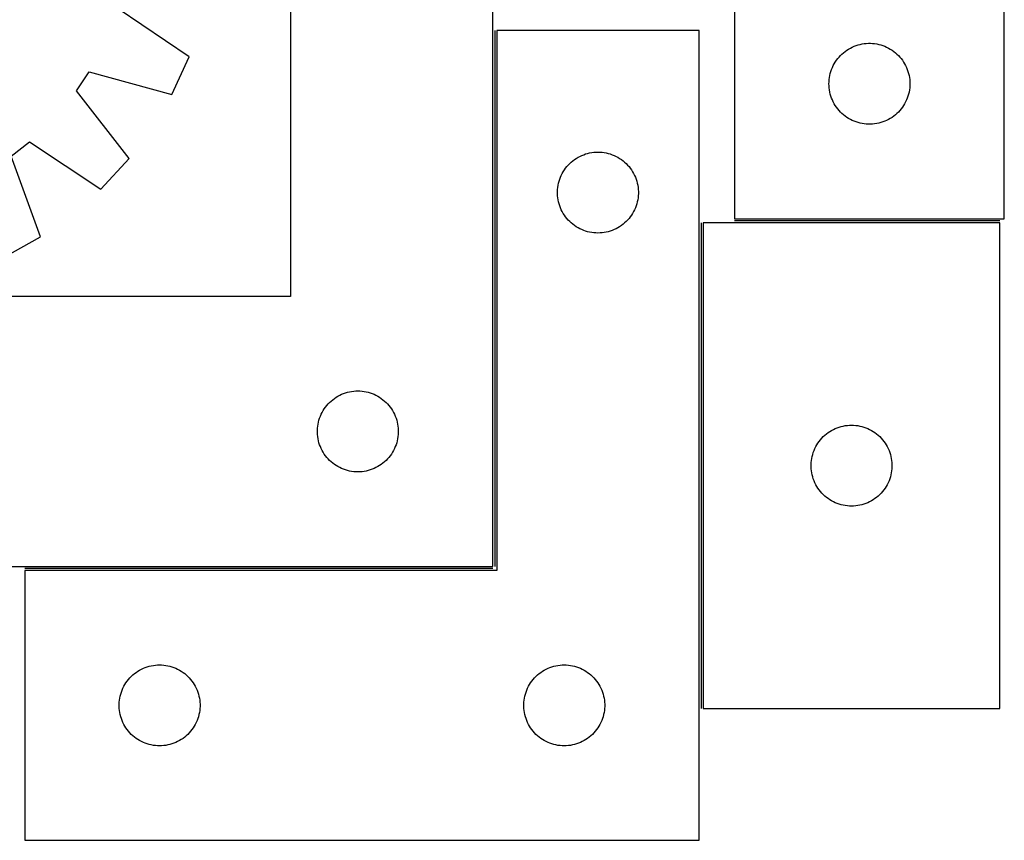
# Model space of a CAD drawing. Header units: millimetres. Extents: x 12 to 1492, y 7 to 489.
# Tile 4 of 5: x 1127 to 1492, y 7 to 311. Entities that reach past the tile are written whole.
import ezdxf

# ---------------------------------------------------------------- set-up
doc = ezdxf.new("R2010")
doc.units = ezdxf.units.MM
doc.layers.add('COMMON', color=5, linetype='CONTINUOUS', true_color=0x0000ff)
doc.layers.add('CUT', color=7, linetype='CONTINUOUS', true_color=0x000000)

msp = doc.modelspace()

# ---------------------------------------------------------------- linework, layer by layer
at = {"layer": 'COMMON'}
for p, q in [((1303.357695, 307.009796), (1303.357695, 108.509797)), ((1379.857696, 235.822785), (1379.857696, 55.822785)), ((1490.607697, 236.572786), (1392.244602, 236.572786)), ((1302.607695, 107.759797), (1129.107696, 107.759797))]:
    msp.add_line(p, q, dxfattribs=at)
at = {"layer": 'CUT'}
for p, q in [((1492.244602, 237.322786), (1492.244602, 487.322786)), ((1392.244602, 412.322786), (1392.244602, 237.322786)), ((1227.607695, 408.509797), (1227.607695, 208.509797)), ((1302.607695, 108.509797), (1302.607695, 408.509797)), ((1190.113102, 297.32138), (1163.79455, 315.106446)), ((1379.107696, 307.009796), (1304.107696, 307.009796)), ((1304.107696, 307.009796), (1304.107696, 107.009796)), ((1379.107696, 7.009796), (1379.107696, 307.009796)), ((1432.635704, 298.840993), (1433.241388, 299.320375)), ((1433.241388, 299.320375), (1433.870946, 299.767941)), ((1433.870946, 299.767941), (1434.52271, 300.182505)), ((1434.52271, 300.182505), (1435.194951, 300.562968)), ((1435.194951, 300.562968), (1435.885886, 300.90832)), ((1435.885886, 300.90832), (1436.593683, 301.217645)), ((1436.593683, 301.217645), (1437.316466, 301.490124)), ((1437.316466, 301.490124), (1438.052317, 301.725034)), ((1438.052317, 301.725034), (1438.799286, 301.921751)), ((1438.799286, 301.921751), (1439.55539, 302.079755)), ((1439.55539, 302.079755), (1440.318626, 302.198626)), ((1440.318626, 302.198626), (1441.08697, 302.278049)), ((1441.08697, 302.278049), (1441.858383, 302.317813)), ((1441.858383, 302.317813), (1442.630821, 302.317813)), ((1442.630821, 302.317813), (1443.402234, 302.278049)), ((1443.402234, 302.278049), (1444.170577, 302.198626)), ((1444.170577, 302.198626), (1444.933813, 302.079755)), ((1444.933813, 302.079755), (1445.689918, 301.921751)), ((1445.689918, 301.921751), (1446.436886, 301.725034)), ((1446.436886, 301.725034), (1447.172738, 301.490124)), ((1447.172738, 301.490124), (1447.89552, 301.217645)), ((1447.89552, 301.217645), (1448.603318, 300.90832)), ((1448.603318, 300.90832), (1449.294253, 300.562968)), ((1449.294253, 300.562968), (1449.966494, 300.182505)), ((1449.966494, 300.182505), (1450.618258, 299.767941)), ((1450.618258, 299.767941), (1451.247816, 299.320375)), ((1451.247816, 299.320375), (1451.853499, 298.840993)), ((1183.675679, 283.346755), (1190.113102, 297.32138)), ((1429.587968, 295.373229), (1430.019177, 296.014102)), ((1430.019177, 296.014102), (1430.482805, 296.631928)), ((1430.482805, 296.631928), (1430.977623, 297.225068)), ((1430.977623, 297.225068), (1431.502319, 297.791948)), ((1431.502319, 297.791948), (1432.055502, 298.331066)), ((1432.055502, 298.331066), (1432.635704, 298.840993)), ((1451.853499, 298.840993), (1452.433702, 298.331066)), ((1452.433702, 298.331066), (1452.986885, 297.791948)), ((1452.986885, 297.791948), (1453.511581, 297.225068)), ((1453.511581, 297.225068), (1454.006399, 296.631928)), ((1454.006399, 296.631928), (1454.470027, 296.014102)), ((1454.470027, 296.014102), (1454.901235, 295.373229)), ((1427.955071, 291.884508), (1428.20885, 292.614067)), ((1428.20885, 292.614067), (1428.499848, 293.329594)), ((1428.499848, 293.329594), (1428.827296, 294.029193)), ((1428.827296, 294.029193), (1429.190323, 294.711007)), ((1429.190323, 294.711007), (1429.587968, 295.373229)), ((1454.901235, 295.373229), (1455.29888, 294.711007)), ((1455.29888, 294.711007), (1455.661908, 294.029193)), ((1455.661908, 294.029193), (1455.989355, 293.329594)), ((1455.989355, 293.329594), (1456.280354, 292.614067)), ((1456.280354, 292.614067), (1456.534133, 291.884508)), ((1148.29276, 284.660405), (1153.05432, 291.791108)), ((1153.05432, 291.791108), (1183.675679, 283.346755)), ((1427.26449, 288.094967), (1427.324104, 288.865101)), ((1427.324104, 288.865101), (1427.423283, 289.631144)), ((1427.423283, 289.631144), (1427.561767, 290.391067)), ((1427.561767, 290.391067), (1427.739186, 291.142853)), ((1427.739186, 291.142853), (1427.955071, 291.884508)), ((1456.534133, 291.884508), (1456.750018, 291.142853)), ((1456.750018, 291.142853), (1456.927437, 290.391067)), ((1456.927437, 290.391067), (1457.06592, 289.631144)), ((1457.06592, 289.631144), (1457.1651, 288.865101)), ((1457.1651, 288.865101), (1457.224713, 288.094967)), ((1427.244602, 287.322786), (1427.26449, 288.094967)), ((1427.26449, 286.550605), (1427.244602, 287.322786)), ((1427.324104, 285.780471), (1427.26449, 286.550605)), ((1427.423283, 285.014427), (1427.324104, 285.780471)), ((1427.561767, 284.254505), (1427.423283, 285.014427)), ((1457.06592, 285.014427), (1456.927437, 284.254505)), ((1457.1651, 285.780471), (1457.06592, 285.014427)), ((1457.224713, 286.550605), (1457.1651, 285.780471)), ((1457.224713, 288.094967), (1457.244602, 287.322786)), ((1457.244602, 287.322786), (1457.224713, 286.550605)), ((1167.827303, 259.612923), (1148.29276, 284.660405)), ((1427.739186, 283.502719), (1427.561767, 284.254505)), ((1427.955071, 282.761063), (1427.739186, 283.502719)), ((1428.20885, 282.031505), (1427.955071, 282.761063)), ((1428.499848, 281.315977), (1428.20885, 282.031505)), ((1428.827296, 280.616379), (1428.499848, 281.315977)), ((1455.989355, 281.315977), (1455.661908, 280.616379)), ((1456.280354, 282.031505), (1455.989355, 281.315977)), ((1456.534133, 282.761063), (1456.280354, 282.031505)), ((1456.750018, 283.502719), (1456.534133, 282.761063)), ((1456.927437, 284.254505), (1456.750018, 283.502719)), ((1429.190323, 279.934565), (1428.827296, 280.616379)), ((1429.587968, 279.272343), (1429.190323, 279.934565)), ((1430.019177, 278.631469), (1429.587968, 279.272343)), ((1430.482805, 278.013644), (1430.019177, 278.631469)), ((1430.977623, 277.420504), (1430.482805, 278.013644)), ((1431.502319, 276.853624), (1430.977623, 277.420504)), ((1453.511581, 277.420504), (1452.986885, 276.853624)), ((1454.006399, 278.013644), (1453.511581, 277.420504)), ((1454.470027, 278.631469), (1454.006399, 278.013644)), ((1454.901235, 279.272343), (1454.470027, 278.631469)), ((1455.29888, 279.934565), (1454.901235, 279.272343)), ((1455.661908, 280.616379), (1455.29888, 279.934565)), ((1432.055502, 276.314505), (1431.502319, 276.853624)), ((1432.635704, 275.804579), (1432.055502, 276.314505)), ((1433.241388, 275.325197), (1432.635704, 275.804579)), ((1433.870946, 274.877631), (1433.241388, 275.325197)), ((1434.52271, 274.463066), (1433.870946, 274.877631)), ((1435.194951, 274.082604), (1434.52271, 274.463066)), ((1435.885886, 273.737252), (1435.194951, 274.082604)), ((1449.294253, 274.082604), (1448.603318, 273.737252)), ((1449.966494, 274.463066), (1449.294253, 274.082604)), ((1450.618258, 274.877631), (1449.966494, 274.463066)), ((1451.247816, 275.325197), (1450.618258, 274.877631)), ((1451.853499, 275.804579), (1451.247816, 275.325197)), ((1452.433702, 276.314505), (1451.853499, 275.804579)), ((1452.986885, 276.853624), (1452.433702, 276.314505)), ((1436.593683, 273.427926), (1435.885886, 273.737252)), ((1437.316466, 273.155447), (1436.593683, 273.427926)), ((1438.052317, 272.920538), (1437.316466, 273.155447)), ((1438.799286, 272.72382), (1438.052317, 272.920538)), ((1439.55539, 272.565817), (1438.799286, 272.72382)), ((1440.318626, 272.446946), (1439.55539, 272.565817)), ((1441.08697, 272.367523), (1440.318626, 272.446946)), ((1441.858383, 272.327759), (1441.08697, 272.367523)), ((1442.630821, 272.327759), (1441.858383, 272.327759)), ((1443.402234, 272.367523), (1442.630821, 272.327759)), ((1444.170577, 272.446946), (1443.402234, 272.367523)), ((1444.933813, 272.565817), (1444.170577, 272.446946)), ((1445.689918, 272.72382), (1444.933813, 272.565817)), ((1446.436886, 272.920538), (1445.689918, 272.72382)), ((1447.172738, 273.155447), (1446.436886, 272.920538)), ((1447.89552, 273.427926), (1447.172738, 273.155447)), ((1448.603318, 273.737252), (1447.89552, 273.427926)), ((1124.141338, 260.494817), (1130.873359, 265.805115)), ((1130.873359, 265.805115), (1157.386554, 248.311538)), ((1134.979695, 230.63674), (1124.141338, 260.494817)), ((1157.386554, 248.311538), (1167.827303, 259.612923)), ((1332.298554, 258.771593), (1332.91638, 259.235221)), ((1332.91638, 259.235221), (1333.557253, 259.666429)), ((1333.557253, 259.666429), (1334.219475, 260.064074)), ((1334.219475, 260.064074), (1334.901289, 260.427102)), ((1334.901289, 260.427102), (1335.600888, 260.754549)), ((1335.600888, 260.754549), (1336.316415, 261.045548)), ((1336.316415, 261.045548), (1337.045974, 261.299326)), ((1337.045974, 261.299326), (1337.787629, 261.515211)), ((1337.787629, 261.515211), (1338.539415, 261.692631)), ((1338.539415, 261.692631), (1339.299337, 261.831114)), ((1339.299337, 261.831114), (1340.065381, 261.930294)), ((1340.065381, 261.930294), (1340.835515, 261.989907)), ((1340.835515, 261.989907), (1341.607696, 262.009796)), ((1341.607696, 262.009796), (1342.379877, 261.989907)), ((1342.379877, 261.989907), (1343.150011, 261.930294)), ((1343.150011, 261.930294), (1343.916055, 261.831114)), ((1343.916055, 261.831114), (1344.675977, 261.692631)), ((1344.675977, 261.692631), (1345.427763, 261.515211)), ((1345.427763, 261.515211), (1346.169419, 261.299326)), ((1346.169419, 261.299326), (1346.898977, 261.045548)), ((1346.898977, 261.045548), (1347.614505, 260.754549)), ((1347.614505, 260.754549), (1348.314103, 260.427102)), ((1348.314103, 260.427102), (1348.995917, 260.064074)), ((1348.995917, 260.064074), (1349.658139, 259.666429)), ((1349.658139, 259.666429), (1350.299013, 259.235221)), ((1350.299013, 259.235221), (1350.916838, 258.771593)), ((1329.162541, 255.383451), (1329.610107, 256.01301)), ((1329.610107, 256.01301), (1330.089489, 256.618693)), ((1330.089489, 256.618693), (1330.599416, 257.198896)), ((1330.599416, 257.198896), (1331.138534, 257.752078)), ((1331.138534, 257.752078), (1331.705414, 258.276775)), ((1331.705414, 258.276775), (1332.298554, 258.771593)), ((1350.916838, 258.771593), (1351.509978, 258.276775)), ((1351.509978, 258.276775), (1352.076858, 257.752078)), ((1352.076858, 257.752078), (1352.615977, 257.198896)), ((1352.615977, 257.198896), (1353.125903, 256.618693)), ((1353.125903, 256.618693), (1353.605285, 256.01301)), ((1353.605285, 256.01301), (1354.052851, 255.383451)), ((1327.205448, 251.20208), (1327.440358, 251.937931)), ((1327.440358, 251.937931), (1327.712837, 252.660714)), ((1327.712837, 252.660714), (1328.022162, 253.368511)), ((1328.022162, 253.368511), (1328.367514, 254.059447)), ((1328.367514, 254.059447), (1328.747977, 254.731688)), ((1328.747977, 254.731688), (1329.162541, 255.383451)), ((1354.052851, 255.383451), (1354.467416, 254.731688)), ((1354.467416, 254.731688), (1354.847878, 254.059447)), ((1354.847878, 254.059447), (1355.19323, 253.368511)), ((1355.19323, 253.368511), (1355.502556, 252.660714)), ((1355.502556, 252.660714), (1355.775035, 251.937931)), ((1355.775035, 251.937931), (1356.009944, 251.20208)), ((1326.652433, 248.167427), (1326.731856, 248.935771)), ((1326.731856, 248.935771), (1326.850727, 249.699007)), ((1326.850727, 249.699007), (1327.008731, 250.455112)), ((1327.008731, 250.455112), (1327.205448, 251.20208)), ((1356.009944, 251.20208), (1356.206662, 250.455112)), ((1356.206662, 250.455112), (1356.364665, 249.699007)), ((1356.364665, 249.699007), (1356.483536, 248.935771)), ((1356.483536, 248.935771), (1356.562959, 248.167427)), ((1326.612669, 247.396014), (1326.652433, 248.167427)), ((1326.612669, 246.623577), (1326.612669, 247.396014)), ((1326.652433, 245.852164), (1326.612669, 246.623577)), ((1326.731856, 245.08382), (1326.652433, 245.852164)), ((1326.850727, 244.320584), (1326.731856, 245.08382)), ((1356.483536, 245.08382), (1356.364665, 244.320584)), ((1356.562959, 245.852164), (1356.483536, 245.08382)), ((1356.562959, 248.167427), (1356.602723, 247.396014)), ((1356.602723, 246.623577), (1356.562959, 245.852164)), ((1356.602723, 247.396014), (1356.602723, 246.623577)), ((1327.008731, 243.564479), (1326.850727, 244.320584)), ((1327.205448, 242.817511), (1327.008731, 243.564479)), ((1327.440358, 242.08166), (1327.205448, 242.817511)), ((1327.712837, 241.358877), (1327.440358, 242.08166)), ((1328.022162, 240.65108), (1327.712837, 241.358877)), ((1355.502556, 241.358877), (1355.19323, 240.65108)), ((1355.775035, 242.08166), (1355.502556, 241.358877)), ((1356.009944, 242.817511), (1355.775035, 242.08166)), ((1356.206662, 243.564479), (1356.009944, 242.817511)), ((1356.364665, 244.320584), (1356.206662, 243.564479)), ((1328.367514, 239.960144), (1328.022162, 240.65108)), ((1328.747977, 239.287904), (1328.367514, 239.960144)), ((1329.162541, 238.63614), (1328.747977, 239.287904)), ((1329.610107, 238.006581), (1329.162541, 238.63614)), ((1330.089489, 237.400898), (1329.610107, 238.006581)), ((1330.599416, 236.820695), (1330.089489, 237.400898)), ((1353.125903, 237.400898), (1352.615977, 236.820695)), ((1353.605285, 238.006581), (1353.125903, 237.400898)), ((1354.052851, 238.63614), (1353.605285, 238.006581)), ((1354.467416, 239.287904), (1354.052851, 238.63614)), ((1354.847878, 239.960144), (1354.467416, 239.287904)), ((1355.19323, 240.65108), (1354.847878, 239.960144)), ((1392.244602, 237.322786), (1492.244602, 237.322786)), ((1331.138534, 236.267513), (1330.599416, 236.820695)), ((1331.705414, 235.742817), (1331.138534, 236.267513)), ((1332.298554, 235.247998), (1331.705414, 235.742817)), ((1332.91638, 234.78437), (1332.298554, 235.247998)), ((1333.557253, 234.353162), (1332.91638, 234.78437)), ((1334.219475, 233.955517), (1333.557253, 234.353162)), ((1334.901289, 233.592489), (1334.219475, 233.955517)), ((1348.995917, 233.955517), (1348.314103, 233.592489)), ((1349.658139, 234.353162), (1348.995917, 233.955517)), ((1350.299013, 234.78437), (1349.658139, 234.353162)), ((1350.916838, 235.247998), (1350.299013, 234.78437)), ((1351.509978, 235.742817), (1350.916838, 235.247998)), ((1352.076858, 236.267513), (1351.509978, 235.742817)), ((1352.615977, 236.820695), (1352.076858, 236.267513)), ((1490.607697, 235.822785), (1380.607697, 235.822785)), ((1380.607697, 235.822785), (1380.607697, 55.822785)), ((1490.607697, 55.822785), (1490.607697, 235.822785)), ((1121.557632, 223.114853), (1134.979695, 230.63674)), ((1335.600888, 233.265042), (1334.901289, 233.592489)), ((1336.316415, 232.974043), (1335.600888, 233.265042)), ((1337.045974, 232.720265), (1336.316415, 232.974043)), ((1337.787629, 232.50438), (1337.045974, 232.720265)), ((1338.539415, 232.32696), (1337.787629, 232.50438)), ((1339.299337, 232.188477), (1338.539415, 232.32696)), ((1340.065381, 232.089297), (1339.299337, 232.188477)), ((1340.835515, 232.029684), (1340.065381, 232.089297)), ((1341.607696, 232.009796), (1340.835515, 232.029684)), ((1342.379877, 232.029684), (1341.607696, 232.009796)), ((1343.150011, 232.089297), (1342.379877, 232.029684)), ((1343.916055, 232.188477), (1343.150011, 232.089297)), ((1344.675977, 232.32696), (1343.916055, 232.188477)), ((1345.427763, 232.50438), (1344.675977, 232.32696)), ((1346.169419, 232.720265), (1345.427763, 232.50438)), ((1346.898977, 232.974043), (1346.169419, 232.720265)), ((1347.614505, 233.265042), (1346.898977, 232.974043)), ((1348.314103, 233.592489), (1347.614505, 233.265042)), ((1227.607695, 208.509797), (1052.607695, 208.509797)), ((1244.557252, 171.16643), (1245.219474, 171.564075)), ((1245.219474, 171.564075), (1245.901288, 171.927103)), ((1245.901288, 171.927103), (1246.600887, 172.25455)), ((1246.600887, 172.25455), (1247.316414, 172.545549)), ((1247.316414, 172.545549), (1248.045973, 172.799327)), ((1248.045973, 172.799327), (1248.787628, 173.015212)), ((1248.787628, 173.015212), (1249.539414, 173.192632)), ((1249.539414, 173.192632), (1250.299336, 173.331115)), ((1250.299336, 173.331115), (1251.06538, 173.430295)), ((1251.06538, 173.430295), (1251.835514, 173.489908)), ((1251.835514, 173.489908), (1252.607695, 173.509797)), ((1252.607695, 173.509797), (1253.379876, 173.489908)), ((1253.379876, 173.489908), (1254.15001, 173.430295)), ((1254.15001, 173.430295), (1254.916054, 173.331115)), ((1254.916054, 173.331115), (1255.675976, 173.192632)), ((1255.675976, 173.192632), (1256.427762, 173.015212)), ((1256.427762, 173.015212), (1257.169418, 172.799327)), ((1257.169418, 172.799327), (1257.898976, 172.545549)), ((1257.898976, 172.545549), (1258.614504, 172.25455)), ((1258.614504, 172.25455), (1259.314102, 171.927103)), ((1259.314102, 171.927103), (1259.995916, 171.564075)), ((1259.995916, 171.564075), (1260.658138, 171.16643)), ((1240.610106, 167.513011), (1241.089488, 168.118694)), ((1241.089488, 168.118694), (1241.599415, 168.698897)), ((1241.599415, 168.698897), (1242.138533, 169.252079)), ((1242.138533, 169.252079), (1242.705413, 169.776776)), ((1242.705413, 169.776776), (1243.298553, 170.271594)), ((1243.298553, 170.271594), (1243.916379, 170.735222)), ((1243.916379, 170.735222), (1244.557252, 171.16643)), ((1260.658138, 171.16643), (1261.299012, 170.735222)), ((1261.299012, 170.735222), (1261.916837, 170.271594)), ((1261.916837, 170.271594), (1262.509977, 169.776776)), ((1262.509977, 169.776776), (1263.076857, 169.252079)), ((1263.076857, 169.252079), (1263.615976, 168.698897)), ((1263.615976, 168.698897), (1264.125902, 168.118694)), ((1264.125902, 168.118694), (1264.605284, 167.513011)), ((1238.712836, 164.160715), (1239.022161, 164.868512)), ((1239.022161, 164.868512), (1239.367513, 165.559448)), ((1239.367513, 165.559448), (1239.747976, 166.231689)), ((1239.747976, 166.231689), (1240.16254, 166.883452)), ((1240.16254, 166.883452), (1240.610106, 167.513011)), ((1264.605284, 167.513011), (1265.05285, 166.883452)), ((1265.05285, 166.883452), (1265.467415, 166.231689)), ((1265.467415, 166.231689), (1265.847877, 165.559448)), ((1265.847877, 165.559448), (1266.193229, 164.868512)), ((1266.193229, 164.868512), (1266.502555, 164.160715)), ((1237.731855, 160.435772), (1237.850726, 161.199008)), ((1237.850726, 161.199008), (1238.00873, 161.955113)), ((1238.00873, 161.955113), (1238.205447, 162.702081)), ((1238.205447, 162.702081), (1238.440357, 163.437932)), ((1238.440357, 163.437932), (1238.712836, 164.160715)), ((1266.502555, 164.160715), (1266.775034, 163.437932)), ((1266.775034, 163.437932), (1267.009943, 162.702081)), ((1267.009943, 162.702081), (1267.206661, 161.955113)), ((1267.206661, 161.955113), (1267.364664, 161.199008)), ((1267.364664, 161.199008), (1267.483535, 160.435772)), ((1432.539416, 160.50562), (1433.299338, 160.644103)), ((1433.299338, 160.644103), (1434.065382, 160.743283)), ((1434.065382, 160.743283), (1434.835516, 160.802896)), ((1434.835516, 160.802896), (1435.607697, 160.822785)), ((1435.607697, 160.822785), (1436.379878, 160.802896)), ((1436.379878, 160.802896), (1437.150012, 160.743283)), ((1437.150012, 160.743283), (1437.916056, 160.644103)), ((1437.916056, 160.644103), (1438.675978, 160.50562)), ((1237.612668, 158.896015), (1237.652432, 159.667428)), ((1237.612668, 158.123578), (1237.612668, 158.896015)), ((1237.652432, 157.352165), (1237.612668, 158.123578)), ((1237.652432, 159.667428), (1237.731855, 160.435772)), ((1237.731855, 156.583821), (1237.652432, 157.352165)), ((1267.483535, 160.435772), (1267.562958, 159.667428)), ((1267.562958, 157.352165), (1267.483535, 156.583821)), ((1267.562958, 159.667428), (1267.602722, 158.896015)), ((1267.602722, 158.123578), (1267.562958, 157.352165)), ((1267.602722, 158.896015), (1267.602722, 158.123578)), ((1425.138535, 156.565068), (1425.705415, 157.089764)), ((1425.705415, 157.089764), (1426.298555, 157.584582)), ((1426.298555, 157.584582), (1426.916381, 158.04821)), ((1426.916381, 158.04821), (1427.557254, 158.479418)), ((1427.557254, 158.479418), (1428.219476, 158.877063)), ((1428.219476, 158.877063), (1428.90129, 159.240091)), ((1428.90129, 159.240091), (1429.600889, 159.567538)), ((1429.600889, 159.567538), (1430.316416, 159.858537)), ((1430.316416, 159.858537), (1431.045975, 160.112316)), ((1431.045975, 160.112316), (1431.78763, 160.328201)), ((1431.78763, 160.328201), (1432.539416, 160.50562)), ((1438.675978, 160.50562), (1439.427764, 160.328201)), ((1439.427764, 160.328201), (1440.16942, 160.112316)), ((1440.16942, 160.112316), (1440.898978, 159.858537)), ((1440.898978, 159.858537), (1441.614506, 159.567538)), ((1441.614506, 159.567538), (1442.314104, 159.240091)), ((1442.314104, 159.240091), (1442.995918, 158.877063)), ((1442.995918, 158.877063), (1443.65814, 158.479418)), ((1443.65814, 158.479418), (1444.299014, 158.04821)), ((1444.299014, 158.04821), (1444.916839, 157.584582)), ((1444.916839, 157.584582), (1445.509979, 157.089764)), ((1445.509979, 157.089764), (1446.076859, 156.565068)), ((1237.850726, 155.820585), (1237.731855, 156.583821)), ((1238.00873, 155.06448), (1237.850726, 155.820585)), ((1238.205447, 154.317512), (1238.00873, 155.06448)), ((1238.440357, 153.581661), (1238.205447, 154.317512)), ((1238.712836, 152.858878), (1238.440357, 153.581661)), ((1266.775034, 153.581661), (1266.502555, 152.858878)), ((1267.009943, 154.317512), (1266.775034, 153.581661)), ((1267.206661, 155.06448), (1267.009943, 154.317512)), ((1267.364664, 155.820585), (1267.206661, 155.06448)), ((1267.483535, 156.583821), (1267.364664, 155.820585)), ((1422.367515, 152.872436), (1422.747978, 153.544677)), ((1422.747978, 153.544677), (1423.162542, 154.196441)), ((1423.162542, 154.196441), (1423.610108, 154.825999)), ((1423.610108, 154.825999), (1424.08949, 155.431683)), ((1424.08949, 155.431683), (1424.599417, 156.011885)), ((1424.599417, 156.011885), (1425.138535, 156.565068)), ((1446.076859, 156.565068), (1446.615978, 156.011885)), ((1446.615978, 156.011885), (1447.125904, 155.431683)), ((1447.125904, 155.431683), (1447.605286, 154.825999)), ((1447.605286, 154.825999), (1448.052852, 154.196441)), ((1448.052852, 154.196441), (1448.467417, 153.544677)), ((1448.467417, 153.544677), (1448.847879, 152.872436)), ((1239.022161, 152.151081), (1238.712836, 152.858878)), ((1239.367513, 151.460145), (1239.022161, 152.151081)), ((1239.747976, 150.787905), (1239.367513, 151.460145)), ((1240.16254, 150.136141), (1239.747976, 150.787905)), ((1240.610106, 149.506582), (1240.16254, 150.136141)), ((1265.05285, 150.136141), (1264.605284, 149.506582)), ((1265.467415, 150.787905), (1265.05285, 150.136141)), ((1265.847877, 151.460145), (1265.467415, 150.787905)), ((1266.193229, 152.151081), (1265.847877, 151.460145)), ((1266.502555, 152.858878), (1266.193229, 152.151081)), ((1421.008732, 149.268101), (1421.205449, 150.015069)), ((1421.205449, 150.015069), (1421.440359, 150.750921)), ((1421.440359, 150.750921), (1421.712838, 151.473703)), ((1421.712838, 151.473703), (1422.022163, 152.181501)), ((1422.022163, 152.181501), (1422.367515, 152.872436)), ((1448.847879, 152.872436), (1449.193231, 152.181501)), ((1449.193231, 152.181501), (1449.502557, 151.473703)), ((1449.502557, 151.473703), (1449.775036, 150.750921)), ((1449.775036, 150.750921), (1450.009945, 150.015069)), ((1450.009945, 150.015069), (1450.206663, 149.268101)), ((1241.089488, 148.900899), (1240.610106, 149.506582)), ((1241.599415, 148.320696), (1241.089488, 148.900899)), ((1242.138533, 147.767514), (1241.599415, 148.320696)), ((1242.705413, 147.242818), (1242.138533, 147.767514)), ((1243.298553, 146.747999), (1242.705413, 147.242818)), ((1243.916379, 146.284371), (1243.298553, 146.747999)), ((1244.557252, 145.853163), (1243.916379, 146.284371)), ((1261.299012, 146.284371), (1260.658138, 145.853163)), ((1261.916837, 146.747999), (1261.299012, 146.284371)), ((1262.509977, 147.242818), (1261.916837, 146.747999)), ((1263.076857, 147.767514), (1262.509977, 147.242818)), ((1263.615976, 148.320696), (1263.076857, 147.767514)), ((1264.125902, 148.900899), (1263.615976, 148.320696)), ((1264.605284, 149.506582), (1264.125902, 148.900899)), ((1420.61267, 146.209004), (1420.652434, 146.980417)), ((1420.61267, 145.436566), (1420.61267, 146.209004)), ((1420.652434, 146.980417), (1420.731857, 147.74876)), ((1420.731857, 147.74876), (1420.850728, 148.511996)), ((1420.850728, 148.511996), (1421.008732, 149.268101)), ((1450.206663, 149.268101), (1450.364666, 148.511996)), ((1450.364666, 148.511996), (1450.483537, 147.74876)), ((1450.483537, 147.74876), (1450.56296, 146.980417)), ((1450.56296, 146.980417), (1450.602724, 146.209004)), ((1450.602724, 146.209004), (1450.602724, 145.436566)), ((1245.219474, 145.455518), (1244.557252, 145.853163)), ((1245.901288, 145.09249), (1245.219474, 145.455518)), ((1246.600887, 144.765043), (1245.901288, 145.09249)), ((1247.316414, 144.474044), (1246.600887, 144.765043)), ((1248.045973, 144.220266), (1247.316414, 144.474044)), ((1248.787628, 144.004381), (1248.045973, 144.220266)), ((1249.539414, 143.826961), (1248.787628, 144.004381)), ((1250.299336, 143.688478), (1249.539414, 143.826961)), ((1251.06538, 143.589298), (1250.299336, 143.688478)), ((1251.835514, 143.529685), (1251.06538, 143.589298)), ((1252.607695, 143.509797), (1251.835514, 143.529685)), ((1253.379876, 143.529685), (1252.607695, 143.509797)), ((1254.15001, 143.589298), (1253.379876, 143.529685)), ((1254.916054, 143.688478), (1254.15001, 143.589298)), ((1255.675976, 143.826961), (1254.916054, 143.688478)), ((1256.427762, 144.004381), (1255.675976, 143.826961)), ((1257.169418, 144.220266), (1256.427762, 144.004381)), ((1257.898976, 144.474044), (1257.169418, 144.220266)), ((1258.614504, 144.765043), (1257.898976, 144.474044)), ((1259.314102, 145.09249), (1258.614504, 144.765043)), ((1259.995916, 145.455518), (1259.314102, 145.09249)), ((1260.658138, 145.853163), (1259.995916, 145.455518)), ((1420.652434, 144.665153), (1420.61267, 145.436566)), ((1420.731857, 143.89681), (1420.652434, 144.665153)), ((1420.850728, 143.133573), (1420.731857, 143.89681)), ((1421.008732, 142.377469), (1420.850728, 143.133573)), ((1421.205449, 141.6305), (1421.008732, 142.377469)), ((1450.206663, 142.377469), (1450.009945, 141.6305)), ((1450.364666, 143.133573), (1450.206663, 142.377469)), ((1450.483537, 143.89681), (1450.364666, 143.133573)), ((1450.56296, 144.665153), (1450.483537, 143.89681)), ((1450.602724, 145.436566), (1450.56296, 144.665153)), ((1421.440359, 140.894649), (1421.205449, 141.6305)), ((1421.712838, 140.171866), (1421.440359, 140.894649)), ((1422.022163, 139.464069), (1421.712838, 140.171866)), ((1422.367515, 138.773134), (1422.022163, 139.464069)), ((1422.747978, 138.100893), (1422.367515, 138.773134)), ((1448.847879, 138.773134), (1448.467417, 138.100893)), ((1449.193231, 139.464069), (1448.847879, 138.773134)), ((1449.502557, 140.171866), (1449.193231, 139.464069)), ((1449.775036, 140.894649), (1449.502557, 140.171866)), ((1450.009945, 141.6305), (1449.775036, 140.894649)), ((1423.162542, 137.449129), (1422.747978, 138.100893)), ((1423.610108, 136.819571), (1423.162542, 137.449129)), ((1424.08949, 136.213887), (1423.610108, 136.819571)), ((1424.599417, 135.633685), (1424.08949, 136.213887)), ((1425.138535, 135.080502), (1424.599417, 135.633685)), ((1425.705415, 134.555806), (1425.138535, 135.080502)), ((1446.076859, 135.080502), (1445.509979, 134.555806)), ((1446.615978, 135.633685), (1446.076859, 135.080502)), ((1447.125904, 136.213887), (1446.615978, 135.633685)), ((1447.605286, 136.819571), (1447.125904, 136.213887)), ((1448.052852, 137.449129), (1447.605286, 136.819571)), ((1448.467417, 138.100893), (1448.052852, 137.449129)), ((1426.298555, 134.060988), (1425.705415, 134.555806)), ((1426.916381, 133.59736), (1426.298555, 134.060988)), ((1427.557254, 133.166151), (1426.916381, 133.59736)), ((1428.219476, 132.768506), (1427.557254, 133.166151)), ((1428.90129, 132.405479), (1428.219476, 132.768506)), ((1429.600889, 132.078031), (1428.90129, 132.405479)), ((1430.316416, 131.787033), (1429.600889, 132.078031)), ((1431.045975, 131.533254), (1430.316416, 131.787033)), ((1431.78763, 131.317369), (1431.045975, 131.533254)), ((1440.16942, 131.533254), (1439.427764, 131.317369)), ((1440.898978, 131.787033), (1440.16942, 131.533254)), ((1441.614506, 132.078031), (1440.898978, 131.787033)), ((1442.314104, 132.405479), (1441.614506, 132.078031)), ((1442.995918, 132.768506), (1442.314104, 132.405479)), ((1443.65814, 133.166151), (1442.995918, 132.768506)), ((1444.299014, 133.59736), (1443.65814, 133.166151)), ((1444.916839, 134.060988), (1444.299014, 133.59736)), ((1445.509979, 134.555806), (1444.916839, 134.060988)), ((1432.539416, 131.13995), (1431.78763, 131.317369)), ((1433.299338, 131.001466), (1432.539416, 131.13995)), ((1434.065382, 130.902287), (1433.299338, 131.001466)), ((1434.835516, 130.842673), (1434.065382, 130.902287)), ((1435.607697, 130.822785), (1434.835516, 130.842673)), ((1436.379878, 130.842673), (1435.607697, 130.822785)), ((1437.150012, 130.902287), (1436.379878, 130.842673)), ((1437.916056, 131.001466), (1437.150012, 130.902287)), ((1438.675978, 131.13995), (1437.916056, 131.001466)), ((1439.427764, 131.317369), (1438.675978, 131.13995)), ((1052.607695, 108.509797), (1302.607695, 108.509797)), ((1304.107696, 107.009796), (1129.107696, 107.009796)), ((1129.107696, 107.009796), (1129.107696, 7.009796)), ((1170.41638, 69.235221), (1171.057253, 69.666429)), ((1171.057253, 69.666429), (1171.719475, 70.064074)), ((1171.719475, 70.064074), (1172.401289, 70.427102)), ((1172.401289, 70.427102), (1173.100888, 70.754549)), ((1173.100888, 70.754549), (1173.816415, 71.045548)), ((1173.816415, 71.045548), (1174.545974, 71.299326)), ((1174.545974, 71.299326), (1175.287629, 71.515211)), ((1175.287629, 71.515211), (1176.039415, 71.692631)), ((1176.039415, 71.692631), (1176.799337, 71.831114)), ((1176.799337, 71.831114), (1177.565381, 71.930294)), ((1177.565381, 71.930294), (1178.335515, 71.989907)), ((1178.335515, 71.989907), (1179.107696, 72.009796)), ((1179.107696, 72.009796), (1179.879877, 71.989907)), ((1179.879877, 71.989907), (1180.650011, 71.930294)), ((1180.650011, 71.930294), (1181.416055, 71.831114)), ((1181.416055, 71.831114), (1182.175977, 71.692631)), ((1182.175977, 71.692631), (1182.927763, 71.515211)), ((1182.927763, 71.515211), (1183.669419, 71.299326)), ((1183.669419, 71.299326), (1184.398977, 71.045548)), ((1184.398977, 71.045548), (1185.114505, 70.754549)), ((1185.114505, 70.754549), (1185.814103, 70.427102)), ((1185.814103, 70.427102), (1186.495917, 70.064074)), ((1186.495917, 70.064074), (1187.158139, 69.666429)), ((1187.158139, 69.666429), (1187.799013, 69.235221)), ((1320.41638, 69.235221), (1321.057253, 69.666429)), ((1321.057253, 69.666429), (1321.719475, 70.064074)), ((1321.719475, 70.064074), (1322.401289, 70.427102)), ((1322.401289, 70.427102), (1323.100888, 70.754549)), ((1323.100888, 70.754549), (1323.816415, 71.045548)), ((1323.816415, 71.045548), (1324.545974, 71.299326)), ((1324.545974, 71.299326), (1325.287629, 71.515211)), ((1325.287629, 71.515211), (1326.039415, 71.692631)), ((1326.039415, 71.692631), (1326.799337, 71.831114)), ((1326.799337, 71.831114), (1327.565381, 71.930294)), ((1327.565381, 71.930294), (1328.335515, 71.989907)), ((1328.335515, 71.989907), (1329.107696, 72.009796)), ((1329.107696, 72.009796), (1329.879877, 71.989907)), ((1329.879877, 71.989907), (1330.650011, 71.930294)), ((1330.650011, 71.930294), (1331.416055, 71.831114)), ((1331.416055, 71.831114), (1332.175977, 71.692631)), ((1332.175977, 71.692631), (1332.927763, 71.515211)), ((1332.927763, 71.515211), (1333.669419, 71.299326)), ((1333.669419, 71.299326), (1334.398977, 71.045548)), ((1334.398977, 71.045548), (1335.114505, 70.754549)), ((1335.114505, 70.754549), (1335.814103, 70.427102)), ((1335.814103, 70.427102), (1336.495917, 70.064074)), ((1336.495917, 70.064074), (1337.158139, 69.666429)), ((1337.158139, 69.666429), (1337.799013, 69.235221)), ((1166.662541, 65.383451), (1167.110107, 66.01301)), ((1167.110107, 66.01301), (1167.589489, 66.618693)), ((1167.589489, 66.618693), (1168.099416, 67.198896)), ((1168.099416, 67.198896), (1168.638534, 67.752078)), ((1168.638534, 67.752078), (1169.205414, 68.276775)), ((1169.205414, 68.276775), (1169.798554, 68.771593)), ((1169.798554, 68.771593), (1170.41638, 69.235221)), ((1187.799013, 69.235221), (1188.416838, 68.771593)), ((1188.416838, 68.771593), (1189.009978, 68.276775)), ((1189.009978, 68.276775), (1189.576858, 67.752078)), ((1189.576858, 67.752078), (1190.115977, 67.198896)), ((1190.115977, 67.198896), (1190.625903, 66.618693)), ((1190.625903, 66.618693), (1191.105285, 66.01301)), ((1191.105285, 66.01301), (1191.552851, 65.383451)), ((1316.662541, 65.383451), (1317.110107, 66.01301)), ((1317.110107, 66.01301), (1317.589489, 66.618693)), ((1317.589489, 66.618693), (1318.099416, 67.198896)), ((1318.099416, 67.198896), (1318.638534, 67.752078)), ((1318.638534, 67.752078), (1319.205414, 68.276775)), ((1319.205414, 68.276775), (1319.798554, 68.771593)), ((1319.798554, 68.771593), (1320.41638, 69.235221)), ((1337.799013, 69.235221), (1338.416838, 68.771593)), ((1338.416838, 68.771593), (1339.009978, 68.276775)), ((1339.009978, 68.276775), (1339.576858, 67.752078)), ((1339.576858, 67.752078), (1340.115977, 67.198896)), ((1340.115977, 67.198896), (1340.625903, 66.618693)), ((1340.625903, 66.618693), (1341.105285, 66.01301)), ((1341.105285, 66.01301), (1341.552851, 65.383451)), ((1164.940358, 61.937931), (1165.212837, 62.660714)), ((1165.212837, 62.660714), (1165.522162, 63.368511)), ((1165.522162, 63.368511), (1165.867514, 64.059447)), ((1165.867514, 64.059447), (1166.247977, 64.731688)), ((1166.247977, 64.731688), (1166.662541, 65.383451)), ((1191.552851, 65.383451), (1191.967416, 64.731688)), ((1191.967416, 64.731688), (1192.347878, 64.059447)), ((1192.347878, 64.059447), (1192.69323, 63.368511)), ((1192.69323, 63.368511), (1193.002556, 62.660714)), ((1193.002556, 62.660714), (1193.275035, 61.937931)), ((1314.940358, 61.937931), (1315.212837, 62.660714)), ((1315.212837, 62.660714), (1315.522162, 63.368511)), ((1315.522162, 63.368511), (1315.867514, 64.059447)), ((1315.867514, 64.059447), (1316.247977, 64.731688)), ((1316.247977, 64.731688), (1316.662541, 65.383451)), ((1341.552851, 65.383451), (1341.967416, 64.731688)), ((1341.967416, 64.731688), (1342.347878, 64.059447)), ((1342.347878, 64.059447), (1342.69323, 63.368511)), ((1342.69323, 63.368511), (1343.002556, 62.660714)), ((1343.002556, 62.660714), (1343.275035, 61.937931)), ((1164.152433, 58.167427), (1164.231856, 58.935771)), ((1164.231856, 58.935771), (1164.350727, 59.699007)), ((1164.350727, 59.699007), (1164.508731, 60.455112)), ((1164.508731, 60.455112), (1164.705448, 61.20208)), ((1164.705448, 61.20208), (1164.940358, 61.937931)), ((1193.275035, 61.937931), (1193.509944, 61.20208)), ((1193.509944, 61.20208), (1193.706662, 60.455112)), ((1193.706662, 60.455112), (1193.864665, 59.699007)), ((1193.864665, 59.699007), (1193.983536, 58.935771)), ((1193.983536, 58.935771), (1194.062959, 58.167427)), ((1314.152433, 58.167427), (1314.231856, 58.935771)), ((1314.231856, 58.935771), (1314.350727, 59.699007)), ((1314.350727, 59.699007), (1314.508731, 60.455112)), ((1314.508731, 60.455112), (1314.705448, 61.20208)), ((1314.705448, 61.20208), (1314.940358, 61.937931)), ((1343.275035, 61.937931), (1343.509944, 61.20208)), ((1343.509944, 61.20208), (1343.706662, 60.455112)), ((1343.706662, 60.455112), (1343.864665, 59.699007)), ((1343.864665, 59.699007), (1343.983536, 58.935771)), ((1343.983536, 58.935771), (1344.062959, 58.167427)), ((1164.112669, 57.396014), (1164.152433, 58.167427)), ((1164.112669, 56.623577), (1164.112669, 57.396014)), ((1164.152433, 55.852164), (1164.112669, 56.623577)), ((1164.231856, 55.08382), (1164.152433, 55.852164)), ((1164.350727, 54.320584), (1164.231856, 55.08382)), ((1193.983536, 55.08382), (1193.864665, 54.320584)), ((1194.062959, 55.852164), (1193.983536, 55.08382)), ((1194.062959, 58.167427), (1194.102723, 57.396014)), ((1194.102723, 56.623577), (1194.062959, 55.852164)), ((1194.102723, 57.396014), (1194.102723, 56.623577)), ((1314.112669, 57.396014), (1314.152433, 58.167427)), ((1314.112669, 56.623577), (1314.112669, 57.396014)), ((1314.152433, 55.852164), (1314.112669, 56.623577)), ((1314.231856, 55.08382), (1314.152433, 55.852164)), ((1314.350727, 54.320584), (1314.231856, 55.08382)), ((1343.983536, 55.08382), (1343.864665, 54.320584)), ((1344.062959, 55.852164), (1343.983536, 55.08382)), ((1344.062959, 58.167427), (1344.102723, 57.396014)), ((1344.102723, 56.623577), (1344.062959, 55.852164)), ((1344.102723, 57.396014), (1344.102723, 56.623577)), ((1380.607697, 55.822785), (1490.607697, 55.822785)), ((1164.508731, 53.564479), (1164.350727, 54.320584)), ((1164.705448, 52.817511), (1164.508731, 53.564479)), ((1164.940358, 52.08166), (1164.705448, 52.817511)), ((1165.212837, 51.358877), (1164.940358, 52.08166)), ((1165.522162, 50.65108), (1165.212837, 51.358877)), ((1193.002556, 51.358877), (1192.69323, 50.65108)), ((1193.275035, 52.08166), (1193.002556, 51.358877)), ((1193.509944, 52.817511), (1193.275035, 52.08166)), ((1193.706662, 53.564479), (1193.509944, 52.817511)), ((1193.864665, 54.320584), (1193.706662, 53.564479)), ((1314.508731, 53.564479), (1314.350727, 54.320584)), ((1314.705448, 52.817511), (1314.508731, 53.564479)), ((1314.940358, 52.08166), (1314.705448, 52.817511)), ((1315.212837, 51.358877), (1314.940358, 52.08166)), ((1315.522162, 50.65108), (1315.212837, 51.358877)), ((1343.002556, 51.358877), (1342.69323, 50.65108)), ((1343.275035, 52.08166), (1343.002556, 51.358877)), ((1343.509944, 52.817511), (1343.275035, 52.08166)), ((1343.706662, 53.564479), (1343.509944, 52.817511)), ((1343.864665, 54.320584), (1343.706662, 53.564479)), ((1165.867514, 49.960144), (1165.522162, 50.65108)), ((1166.247977, 49.287904), (1165.867514, 49.960144)), ((1166.662541, 48.63614), (1166.247977, 49.287904)), ((1167.110107, 48.006581), (1166.662541, 48.63614)), ((1167.589489, 47.400898), (1167.110107, 48.006581)), ((1191.105285, 48.006581), (1190.625903, 47.400898)), ((1191.552851, 48.63614), (1191.105285, 48.006581)), ((1191.967416, 49.287904), (1191.552851, 48.63614)), ((1192.347878, 49.960144), (1191.967416, 49.287904)), ((1192.69323, 50.65108), (1192.347878, 49.960144)), ((1315.867514, 49.960144), (1315.522162, 50.65108)), ((1316.247977, 49.287904), (1315.867514, 49.960144)), ((1316.662541, 48.63614), (1316.247977, 49.287904)), ((1317.110107, 48.006581), (1316.662541, 48.63614)), ((1317.589489, 47.400898), (1317.110107, 48.006581)), ((1341.105285, 48.006581), (1340.625903, 47.400898)), ((1341.552851, 48.63614), (1341.105285, 48.006581)), ((1341.967416, 49.287904), (1341.552851, 48.63614)), ((1342.347878, 49.960144), (1341.967416, 49.287904)), ((1342.69323, 50.65108), (1342.347878, 49.960144)), ((1168.099416, 46.820695), (1167.589489, 47.400898)), ((1168.638534, 46.267513), (1168.099416, 46.820695)), ((1169.205414, 45.742817), (1168.638534, 46.267513)), ((1169.798554, 45.247998), (1169.205414, 45.742817)), ((1170.41638, 44.78437), (1169.798554, 45.247998)), ((1171.057253, 44.353162), (1170.41638, 44.78437)), ((1171.719475, 43.955517), (1171.057253, 44.353162)), ((1172.401289, 43.592489), (1171.719475, 43.955517)), ((1186.495917, 43.955517), (1185.814103, 43.592489)), ((1187.158139, 44.353162), (1186.495917, 43.955517)), ((1187.799013, 44.78437), (1187.158139, 44.353162)), ((1188.416838, 45.247998), (1187.799013, 44.78437)), ((1189.009978, 45.742817), (1188.416838, 45.247998)), ((1189.576858, 46.267513), (1189.009978, 45.742817)), ((1190.115977, 46.820695), (1189.576858, 46.267513)), ((1190.625903, 47.400898), (1190.115977, 46.820695)), ((1318.099416, 46.820695), (1317.589489, 47.400898)), ((1318.638534, 46.267513), (1318.099416, 46.820695)), ((1319.205414, 45.742817), (1318.638534, 46.267513)), ((1319.798554, 45.247998), (1319.205414, 45.742817)), ((1320.41638, 44.78437), (1319.798554, 45.247998)), ((1321.057253, 44.353162), (1320.41638, 44.78437)), ((1321.719475, 43.955517), (1321.057253, 44.353162)), ((1322.401289, 43.592489), (1321.719475, 43.955517)), ((1336.495917, 43.955517), (1335.814103, 43.592489)), ((1337.158139, 44.353162), (1336.495917, 43.955517)), ((1337.799013, 44.78437), (1337.158139, 44.353162)), ((1338.416838, 45.247998), (1337.799013, 44.78437)), ((1339.009978, 45.742817), (1338.416838, 45.247998)), ((1339.576858, 46.267513), (1339.009978, 45.742817)), ((1340.115977, 46.820695), (1339.576858, 46.267513)), ((1340.625903, 47.400898), (1340.115977, 46.820695)), ((1173.100888, 43.265042), (1172.401289, 43.592489)), ((1173.816415, 42.974043), (1173.100888, 43.265042)), ((1174.545974, 42.720265), (1173.816415, 42.974043)), ((1175.287629, 42.50438), (1174.545974, 42.720265)), ((1176.039415, 42.32696), (1175.287629, 42.50438)), ((1176.799337, 42.188477), (1176.039415, 42.32696)), ((1177.565381, 42.089297), (1176.799337, 42.188477)), ((1178.335515, 42.029684), (1177.565381, 42.089297)), ((1179.107696, 42.009796), (1178.335515, 42.029684)), ((1179.879877, 42.029684), (1179.107696, 42.009796)), ((1180.650011, 42.089297), (1179.879877, 42.029684)), ((1181.416055, 42.188477), (1180.650011, 42.089297)), ((1182.175977, 42.32696), (1181.416055, 42.188477)), ((1182.927763, 42.50438), (1182.175977, 42.32696)), ((1183.669419, 42.720265), (1182.927763, 42.50438)), ((1184.398977, 42.974043), (1183.669419, 42.720265)), ((1185.114505, 43.265042), (1184.398977, 42.974043)), ((1185.814103, 43.592489), (1185.114505, 43.265042)), ((1323.100888, 43.265042), (1322.401289, 43.592489)), ((1323.816415, 42.974043), (1323.100888, 43.265042)), ((1324.545974, 42.720265), (1323.816415, 42.974043)), ((1325.287629, 42.50438), (1324.545974, 42.720265)), ((1326.039415, 42.32696), (1325.287629, 42.50438)), ((1326.799337, 42.188477), (1326.039415, 42.32696)), ((1327.565381, 42.089297), (1326.799337, 42.188477)), ((1328.335515, 42.029684), (1327.565381, 42.089297)), ((1329.107696, 42.009796), (1328.335515, 42.029684)), ((1329.879877, 42.029684), (1329.107696, 42.009796)), ((1330.650011, 42.089297), (1329.879877, 42.029684)), ((1331.416055, 42.188477), (1330.650011, 42.089297)), ((1332.175977, 42.32696), (1331.416055, 42.188477)), ((1332.927763, 42.50438), (1332.175977, 42.32696)), ((1333.669419, 42.720265), (1332.927763, 42.50438)), ((1334.398977, 42.974043), (1333.669419, 42.720265)), ((1335.114505, 43.265042), (1334.398977, 42.974043)), ((1335.814103, 43.592489), (1335.114505, 43.265042)), ((1129.107696, 7.009796), (1379.107696, 7.009796))]:
    msp.add_line(p, q, dxfattribs=at)

doc.saveas('drawing.dxf')
